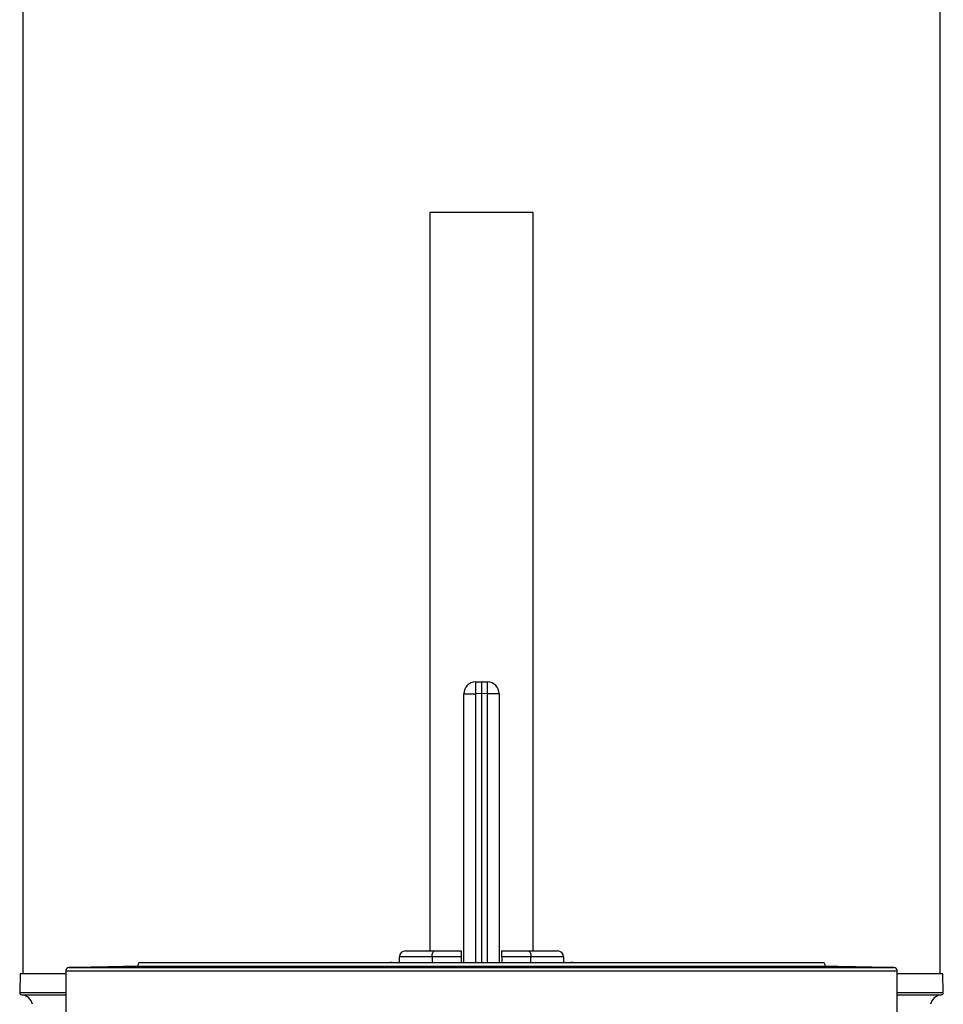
# Model space of a CAD drawing. Header units: millimetres. Extents: x 1452 to 2791, y 267 to 3578.
# Tile 9 of 12: x 1633 to 2422, y 1082 to 1923. Entities that reach past the tile are written whole.
import ezdxf

# ---------------------------------------------------------------- set-up
doc = ezdxf.new("R2010")
doc.units = ezdxf.units.MM

msp = doc.modelspace()

# ---------------------------------------------------------------- linework, layer by layer
at = {"color": 7, "linetype": 'Continuous', "lineweight": 25}
for p, q in [((1635.91, 2531), (1635.91, 1107.97)), ((2418.91, 1107.97), (2418.91, 2531)), ((1983.36, 1758.04), (1983.36, 1127.47)), ((2071.45, 1758.04), (1983.36, 1758.04)), ((2071.45, 1127.47), (2071.45, 1758.04)), ((2022.23, 1357.12), (2027.41, 1357.21)), ((2027.41, 1357.21), (2027.41, 1347.21)), ((2027.41, 1357.21), (2032.58, 1357.12)), ((2012.41, 1347.12), (2022.23, 1347.12)), ((2012.41, 1117.21), (2012.41, 1347.12)), ((2027.41, 1347.21), (2022.23, 1347.12)), ((2032.58, 1347.12), (2027.41, 1347.21)), ((2027.41, 1347.21), (2027.41, 1117.21)), ((2042.41, 1347.12), (2032.58, 1347.12)), ((2042.41, 1347.12), (2042.41, 1117.21)), ((1962.41, 1127.47), (1987.41, 1127.47)), ((1987.41, 1127.47), (2009.91, 1127.47)), ((2044.91, 1127.47), (2067.41, 1127.47)), ((2067.41, 1127.47), (2092.41, 1127.47)), ((1985.19, 1122.47), (1957.41, 1122.47)), ((1957.41, 1117.21), (1957.41, 1122.47)), ((2009.91, 1122.47), (1985.19, 1122.47)), ((2009.91, 1122.47), (2009.91, 1117.21)), ((2069.63, 1122.47), (2044.91, 1122.47)), ((2044.91, 1122.47), (2044.91, 1117.21)), ((2097.41, 1122.47), (2069.63, 1122.47)), ((2097.41, 1122.47), (2097.41, 1117.21)), ((1672.41, 1110.26), (1672.41, 1075.16)), ((1731.96, 1114.25), (1675.36, 1113.26)), ((2319.91, 1117.21), (1734.91, 1117.21)), ((1951, 1117.47), (1952.41, 1117.47)), ((2102.41, 1117.47), (2103.81, 1117.47)), ((2379.46, 1113.26), (2322.86, 1114.25)), ((2382.41, 1075.16), (2382.41, 1110.26)), ((1633.41, 1107.97), (1633.13, 1092)), ((1672.41, 1107.97), (1633.41, 1107.97)), ((2421.41, 1107.97), (2382.41, 1107.97)), ((2421.69, 1092), (2421.41, 1107.97))]:
    msp.add_line(p, q, dxfattribs=at)
at = {"color": 1, "linetype": 'Continuous', "lineweight": 25}
for p, q in [((2022.23, 1347.12), (2022.23, 1117.21)), ((2032.58, 1117.21), (2032.58, 1347.12)), ((1985.19, 1122.47), (1985.19, 1117.21)), ((2069.63, 1117.21), (2069.63, 1122.47)), ((2382.41, 1110.26), (1672.41, 1110.26)), ((1675.36, 1113.26), (2379.46, 1113.26)), ((2322.86, 1114.25), (1731.96, 1114.25)), ((1951, 1117.47), (1951, 1117.21)), ((1952.41, 1117.21), (1952.41, 1117.47)), ((2102.41, 1117.47), (2102.41, 1117.21)), ((2103.81, 1117.21), (2103.81, 1117.47)), ((1633.13, 1092), (1672.41, 1092)), ((1634.96, 1089.98), (1672.41, 1089.98)), ((2382.41, 1092), (2421.69, 1092)), ((2382.41, 1089.98), (2419.85, 1089.98))]:
    msp.add_line(p, q, dxfattribs=at)
at = {"color": 7, "linetype": 'Continuous', "lineweight": 25, "flags": 128}
for points in [[(1985.19, 1122.47), (1985.23, 1123.45), (1985.36, 1124.38), (1985.56, 1125.25), (1985.84, 1126.01), (1986.17, 1126.63), (1986.56, 1127.09), (1986.97, 1127.37), (1987.41, 1127.47)], [(2067.41, 1127.47), (2067.84, 1127.37), (2068.26, 1127.09), (2068.64, 1126.63), (2068.98, 1126.01), (2069.26, 1125.25), (2069.46, 1124.38), (2069.59, 1123.45), (2069.63, 1122.47)], [(1712.03, 1113.81), (1713.71, 1113.83), (1715.59, 1113.86), (1717.64, 1113.89), (1719.79, 1113.93), (1721.98, 1113.97), (1724.15, 1114.01), (1726.23, 1114.04), (1728.18, 1114.08), (1729.92, 1114.11), (1731.42, 1114.15), (1732.63, 1114.17), (1733.52, 1114.19), (1734.05, 1114.21), (1734.22, 1114.22), (1734.03, 1114.22), (1733.47, 1114.22), (1732.56, 1114.21), (1731.33, 1114.19), (1729.82, 1114.17), (1728.06, 1114.14), (1726.1, 1114.11), (1724.01, 1114.07), (1721.84, 1114.04), (1719.65, 1114), (1717.51, 1113.96), (1715.47, 1113.92), (1713.59, 1113.89), (1711.93, 1113.86), (1710.54, 1113.83), (1709.45, 1113.8), (1708.69, 1113.79), (1708.29, 1113.77), (1708.29, 1113.77)], [(1742, 1113.78), (1743.68, 1113.79), (1745.56, 1113.81), (1747.61, 1113.84), (1749.76, 1113.87), (1751.95, 1113.9), (1754.12, 1113.93), (1756.2, 1113.97), (1758.15, 1114.01), (1759.89, 1114.05), (1761.39, 1114.08), (1762.6, 1114.12), (1763.49, 1114.15), (1764.02, 1114.18), (1764.2, 1114.2), (1764, 1114.21), (1763.44, 1114.22), (1762.53, 1114.22), (1761.3, 1114.22), (1759.79, 1114.2), (1758.03, 1114.19), (1756.07, 1114.16), (1753.98, 1114.14), (1751.81, 1114.1), (1749.62, 1114.07), (1747.48, 1114.03), (1745.44, 1113.99), (1743.56, 1113.95), (1741.91, 1113.92), (1740.51, 1113.88), (1739.42, 1113.85), (1738.66, 1113.82), (1738.26, 1113.8), (1738.26, 1113.8)], [(1799.01, 1113.77), (1800.69, 1113.77), (1802.57, 1113.78), (1804.62, 1113.79), (1806.77, 1113.82), (1808.96, 1113.84), (1811.13, 1113.87), (1813.21, 1113.9), (1815.15, 1113.94), (1816.9, 1113.98), (1818.4, 1114.02), (1819.61, 1114.05), (1820.5, 1114.09), (1821.03, 1114.12), (1821.2, 1114.15), (1821.01, 1114.18), (1820.45, 1114.2), (1819.54, 1114.21), (1818.31, 1114.22), (1816.8, 1114.22), (1815.04, 1114.21), (1813.08, 1114.2), (1810.99, 1114.18), (1808.82, 1114.16), (1806.63, 1114.13), (1804.49, 1114.1), (1802.45, 1114.06), (1800.57, 1114.03), (1798.92, 1113.99), (1797.52, 1113.95), (1796.43, 1113.91), (1795.67, 1113.88), (1795.27, 1113.85), (1795.27, 1113.85)], [(1877.48, 1113.78), (1879.15, 1113.77), (1881.04, 1113.77), (1883.09, 1113.77), (1885.23, 1113.78), (1887.42, 1113.8), (1889.59, 1113.82), (1891.68, 1113.84), (1893.62, 1113.87), (1895.36, 1113.91), (1896.86, 1113.94), (1898.07, 1113.98), (1898.96, 1114.02), (1899.5, 1114.06), (1899.67, 1114.09), (1899.47, 1114.13), (1898.92, 1114.16), (1898.01, 1114.18), (1896.78, 1114.2), (1895.26, 1114.21), (1893.5, 1114.22), (1891.55, 1114.22), (1889.46, 1114.21), (1887.29, 1114.2), (1885.1, 1114.18), (1882.95, 1114.16), (1880.92, 1114.13), (1879.04, 1114.09), (1877.38, 1114.06), (1875.99, 1114.02), (1874.9, 1113.98), (1874.14, 1113.94), (1873.74, 1113.91), (1873.74, 1113.91)], [(1969.72, 1113.81), (1971.4, 1113.79), (1973.28, 1113.78), (1975.33, 1113.77), (1977.48, 1113.77), (1979.67, 1113.77), (1981.83, 1113.78), (1983.92, 1113.8), (1985.86, 1113.82), (1987.61, 1113.85), (1989.11, 1113.88), (1990.32, 1113.91), (1991.2, 1113.95), (1991.74, 1113.99), (1991.91, 1114.03), (1991.72, 1114.06), (1991.16, 1114.1), (1990.25, 1114.13), (1989.02, 1114.16), (1987.5, 1114.18), (1985.74, 1114.2), (1983.79, 1114.21), (1981.7, 1114.22), (1979.53, 1114.22), (1977.34, 1114.21), (1975.2, 1114.2), (1973.16, 1114.18), (1971.28, 1114.15), (1969.62, 1114.12), (1968.23, 1114.09), (1967.14, 1114.05), (1966.38, 1114.01), (1965.98, 1113.98), (1965.98, 1113.98)], [(2066.71, 1113.86), (2068.39, 1113.83), (2070.27, 1113.81), (2072.32, 1113.79), (2074.47, 1113.78), (2076.66, 1113.77), (2078.83, 1113.77), (2080.91, 1113.77), (2082.85, 1113.79), (2084.6, 1113.8), (2086.1, 1113.83), (2087.31, 1113.85), (2088.19, 1113.88), (2088.73, 1113.92), (2088.9, 1113.96), (2088.71, 1113.99), (2088.15, 1114.03), (2087.24, 1114.07), (2086.01, 1114.1), (2084.49, 1114.14), (2082.73, 1114.16), (2080.78, 1114.19), (2078.69, 1114.2), (2076.52, 1114.22), (2074.33, 1114.22), (2072.18, 1114.22), (2070.14, 1114.21), (2068.27, 1114.2), (2066.61, 1114.17), (2065.22, 1114.15), (2064.13, 1114.12), (2063.37, 1114.08), (2062.97, 1114.05), (2062.97, 1114.05)], [(2158.95, 1113.92), (2160.63, 1113.89), (2162.52, 1113.85), (2164.56, 1113.83), (2166.71, 1113.8), (2168.9, 1113.79), (2171.07, 1113.77), (2173.16, 1113.77), (2175.1, 1113.77), (2176.84, 1113.77), (2178.34, 1113.79), (2179.55, 1113.81), (2180.44, 1113.83), (2180.97, 1113.86), (2181.15, 1113.89), (2180.95, 1113.92), (2180.39, 1113.96), (2179.48, 1114), (2178.25, 1114.04), (2176.73, 1114.07), (2174.97, 1114.11), (2173.02, 1114.14), (2170.93, 1114.17), (2168.76, 1114.19), (2166.57, 1114.21), (2164.42, 1114.22), (2162.38, 1114.22), (2160.51, 1114.22), (2158.85, 1114.21), (2157.46, 1114.19), (2156.37, 1114.17), (2155.61, 1114.14), (2155.21, 1114.11), (2155.21, 1114.11)], [(2237.42, 1113.99), (2239.1, 1113.95), (2240.98, 1113.91), (2243.03, 1113.88), (2245.18, 1113.85), (2247.37, 1113.82), (2249.54, 1113.8), (2251.62, 1113.78), (2253.57, 1113.77), (2255.31, 1113.77), (2256.81, 1113.77), (2258.02, 1113.78), (2258.9, 1113.79), (2259.44, 1113.81), (2259.61, 1113.83), (2259.41, 1113.86), (2258.85, 1113.89), (2257.94, 1113.93), (2256.72, 1113.97), (2255.2, 1114), (2253.44, 1114.04), (2251.48, 1114.08), (2249.39, 1114.11), (2247.22, 1114.14), (2245.03, 1114.17), (2242.89, 1114.19), (2240.85, 1114.21), (2238.97, 1114.22), (2237.32, 1114.22), (2235.92, 1114.22), (2234.83, 1114.21), (2234.08, 1114.19), (2233.68, 1114.17), (2233.68, 1114.17)], [(2294.43, 1114.06), (2296.11, 1114.02), (2297.99, 1113.98), (2300.04, 1113.95), (2302.19, 1113.91), (2304.38, 1113.88), (2306.55, 1113.85), (2308.63, 1113.82), (2310.58, 1113.8), (2312.32, 1113.78), (2313.82, 1113.77), (2315.03, 1113.77), (2315.91, 1113.77), (2316.45, 1113.78), (2316.62, 1113.79), (2316.42, 1113.81), (2315.86, 1113.84), (2314.95, 1113.87), (2313.72, 1113.9), (2312.21, 1113.93), (2310.45, 1113.97), (2308.49, 1114.01), (2306.4, 1114.05), (2304.23, 1114.08), (2302.04, 1114.12), (2299.89, 1114.15), (2297.86, 1114.17), (2295.98, 1114.2), (2294.32, 1114.21), (2292.93, 1114.22), (2291.84, 1114.22), (2291.09, 1114.22), (2290.68, 1114.2), (2290.68, 1114.2)], [(2324.4, 1114.12), (2326.08, 1114.09), (2327.97, 1114.05), (2330.01, 1114.02), (2332.16, 1113.98), (2334.35, 1113.94), (2336.52, 1113.91), (2338.61, 1113.87), (2340.55, 1113.84), (2342.29, 1113.82), (2343.79, 1113.8), (2345, 1113.78), (2345.88, 1113.77), (2346.42, 1113.77), (2346.59, 1113.77), (2346.39, 1113.78), (2345.83, 1113.79), (2344.92, 1113.81), (2343.69, 1113.84), (2342.18, 1113.87), (2340.42, 1113.9), (2338.46, 1113.94), (2336.37, 1113.98), (2334.2, 1114.01), (2332.01, 1114.05), (2329.87, 1114.09), (2327.83, 1114.12), (2325.95, 1114.15), (2324.29, 1114.18), (2322.9, 1114.2), (2321.81, 1114.21), (2321.06, 1114.22), (2320.66, 1114.22), (2320.66, 1114.22)]]:
    msp.add_lwpolyline(points, dxfattribs=at)
at = {"color": 7, "linetype": 'Continuous', "lineweight": 25}
for centre, radius, start, end in [((2022.41, 1347.12), 10, 91, 180), ((2165.51, 1352.12), 143.36, 178.00163, 181.99837), ((1889.31, 1352.12), 143.36, 358.00163, 1.99837), ((2032.41, 1347.12), 10, 0, 89), ((1962.41, 1122.47), 5, 90, 180), ((2092.41, 1122.47), 5, 0, 90), ((1675.41, 1110.26), 3, 91, 180), ((1731.91, 1117.25), 3, 271, 359.25441), ((1951, 1037.47), 80, 90, 94.63117), ((2103.81, 1037.47), 80, 85.36883, 90), ((2322.91, 1117.25), 3, 180.74559, 269), ((2379.41, 1110.26), 3, 0, 89), ((1635.13, 1091.97), 2, 179, 265.27236), ((1634.14, 1080.01), 10, 10.88553, 85.27236), ((2420.68, 1080.01), 10, 94.72764, 169.11447), ((2419.69, 1091.97), 2, 274.72764, 1)]:
    msp.add_arc(centre, radius, start, end, dxfattribs=at)
for points, knots in [([(2009.91, 1127.47), (2009.91, 1127.41), (2009.91, 1127.3), (2009.91, 1126.41), (2009.91, 1125.11), (2009.91, 1123.71), (2009.91, 1122.81), (2009.91, 1122.47)], [0, 0, 0, 0, 0.219781, 0.439618, 0.657308, 0.871155, 1, 1, 1, 1]), ([(2044.91, 1122.47), (2044.91, 1123.02), (2044.91, 1124.13), (2044.91, 1125.62), (2044.91, 1126.75), (2044.91, 1127.37), (2044.91, 1127.44), (2044.91, 1127.47)], [0, 0, 0, 0, 0.209954, 0.419855, 0.63131, 0.846224, 1, 1, 1, 1]), ([(1708.27, 1113.77), (1708.26, 1113.77), (1708.22, 1113.77), (1708.54, 1113.77), (1709.23, 1113.77), (1710.33, 1113.79), (1711.43, 1113.8), (1712.03, 1113.81)], [0, 0, 0, 0, 0.087752, 0.302567, 0.517354, 0.732157, 1, 1, 1, 1]), ([(1738.24, 1113.79), (1738.23, 1113.79), (1738.19, 1113.78), (1738.51, 1113.77), (1739.2, 1113.77), (1740.31, 1113.77), (1741.4, 1113.77), (1742, 1113.78)], [0, 0, 0, 0, 0.087704, 0.302536, 0.517337, 0.732143, 1, 1, 1, 1]), ([(1795.25, 1113.83), (1795.24, 1113.83), (1795.2, 1113.82), (1795.52, 1113.8), (1796.21, 1113.78), (1797.31, 1113.77), (1798.41, 1113.77), (1799.01, 1113.77)], [0, 0, 0, 0, 0.087589, 0.302445, 0.517266, 0.73208, 1, 1, 1, 1]), ([(1873.72, 1113.89), (1873.71, 1113.88), (1873.67, 1113.87), (1873.99, 1113.84), (1874.67, 1113.82), (1875.78, 1113.79), (1876.87, 1113.78), (1877.48, 1113.78)], [0, 0, 0, 0, 0.087472, 0.302346, 0.517185, 0.732004, 1, 1, 1, 1]), ([(1965.96, 1113.95), (1965.95, 1113.95), (1965.91, 1113.93), (1966.23, 1113.9), (1966.92, 1113.87), (1968.02, 1113.84), (1969.11, 1113.82), (1969.72, 1113.81)], [0, 0, 0, 0, 0.087419, 0.30228, 0.517106, 0.731956, 1, 1, 1, 1]), ([(2062.95, 1114.02), (2062.94, 1114.02), (2062.9, 1114), (2063.22, 1113.97), (2063.91, 1113.93), (2065.01, 1113.89), (2066.1, 1113.87), (2066.71, 1113.86)], [0, 0, 0, 0, 0.0875034, 0.3023004, 0.5171355, 0.7319538, 1, 1, 1, 1]), ([(2155.19, 1114.09), (2155.18, 1114.09), (2155.14, 1114.07), (2155.46, 1114.04), (2156.15, 1114), (2157.26, 1113.96), (2158.35, 1113.94), (2158.95, 1113.92)], [0, 0, 0, 0, 0.087676, 0.302445, 0.517215, 0.731995, 1, 1, 1, 1]), ([(2233.66, 1114.15), (2233.65, 1114.15), (2233.61, 1114.14), (2233.93, 1114.11), (2234.62, 1114.07), (2235.72, 1114.03), (2236.82, 1114.01), (2237.42, 1113.99)], [0, 0, 0, 0, 0.087942, 0.302639, 0.517367, 0.732088, 1, 1, 1, 1]), ([(2290.67, 1114.19), (2290.66, 1114.19), (2290.62, 1114.18), (2290.94, 1114.16), (2291.63, 1114.14), (2292.73, 1114.1), (2293.83, 1114.07), (2294.43, 1114.06)], [0, 0, 0, 0, 0.088189, 0.302845, 0.517525, 0.732204, 1, 1, 1, 1]), ([(2320.64, 1114.22), (2320.63, 1114.22), (2320.59, 1114.21), (2320.91, 1114.2), (2321.6, 1114.19), (2322.7, 1114.16), (2323.8, 1114.14), (2324.4, 1114.12)], [0, 0, 0, 0, 0.0883056, 0.3029608, 0.5176296, 0.7322981, 1, 1, 1, 1])]:
    msp.add_open_spline(points, degree=3, knots=knots, dxfattribs=at)
at = {"color": 1, "linetype": 'Continuous', "lineweight": 25}
for points, knots in [([(1953.09, 1117.21), (1952.86, 1117.34), (1952.63, 1117.47), (1952.41, 1117.47), (1952.41, 1117.47)], [0, 0, 0, 0, 0.990869, 1, 1, 1, 1]), ([(2102.41, 1117.47), (2102.41, 1117.47), (2102.18, 1117.47), (2101.95, 1117.34), (2101.73, 1117.21)], [0, 0, 0, 0, 0.009131, 1, 1, 1, 1])]:
    msp.add_open_spline(points, degree=3, knots=knots, dxfattribs=at)

doc.saveas('drawing.dxf')
